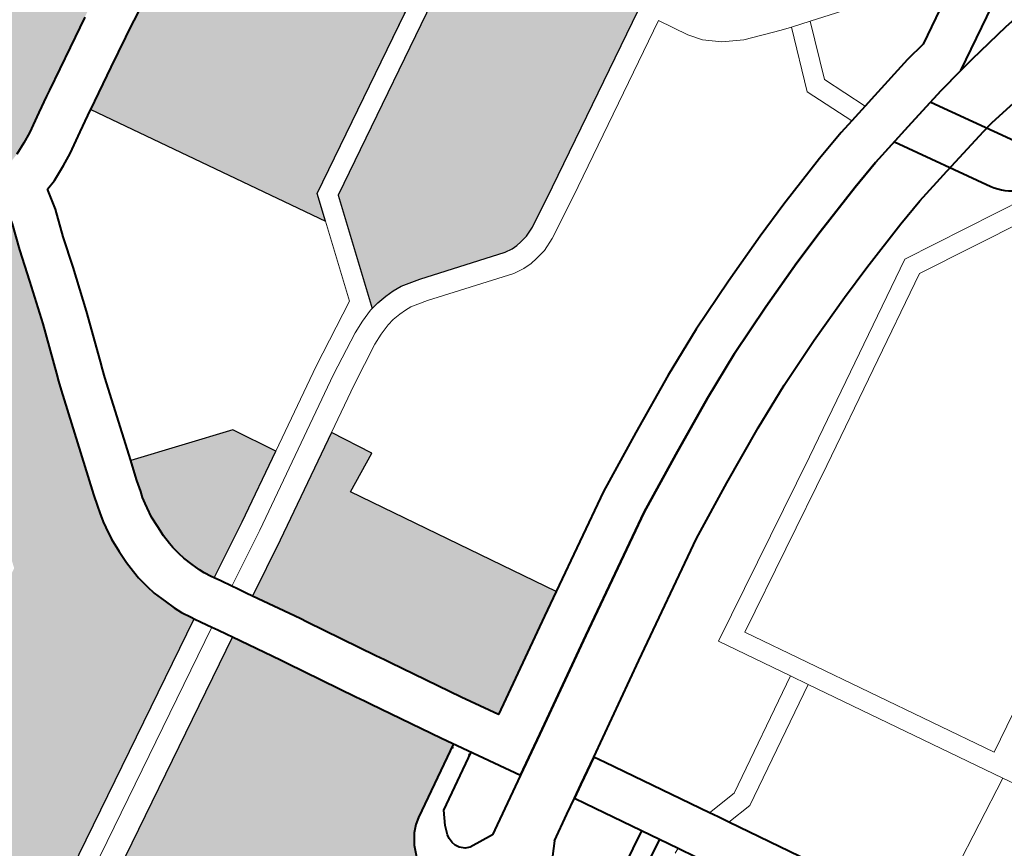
# Model space of a CAD drawing. Header units: metres. Extents: x 148316 to 148653, y 486436 to 486744.
# Tile 37 of 87: x 148546.58 to 148549.6, y 486712.96 to 486715.5. Entities that reach past the tile are written whole.
import ezdxf

# ---------------------------------------------------------------- set-up
doc = ezdxf.new("R2010")
doc.units = ezdxf.units.M
doc.header["$MEASUREMENT"] = 0
for name, color, linetype, lineweight in [('WVB-pen-brm-dik 018', 6, 'Continuous', 13), ('WVB-pen-dik 035', 1, 'Continuous', 40), ('WVB-raster-20%', 254, 'Continuous', 30), ('WVB-raster-60%', 253, 'Continuous', 30), ('WVB-tekst-dik 035', 1, 'Continuous', 40)]:
    doc.layers.add(name, color=color, linetype=linetype, lineweight=lineweight)
doc.styles.add('1 200   cursief   0.18', font='ITALICS.shx', dxfattribs={"height": 0.36})

# ---------------------------------------------------------------- blocks, each defined once
blk = doc.blocks.new('INZET')
at = {"layer": 'WVB-raster-20%', "extrusion": (0, 0, -1)}
for points in [[(0.1109722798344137, -0.08162154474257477), (0.1107495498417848, -0.08158125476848), (0.110617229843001, -0.08154315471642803), (0.1104286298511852, -0.0814618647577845), (0.1102694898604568, -0.08138479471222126), (0.109970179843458, -0.08121714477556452), (0.1097296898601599, -0.08108033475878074), (0.1096380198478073, -0.08102922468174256), (0.1090017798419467, -0.08067979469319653), (0.1085487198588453, -0.08043302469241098), (0.1083894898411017, -0.08034628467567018), (0.1082891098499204, -0.08029322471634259), (0.1077488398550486, -0.08000763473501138), (0.1070812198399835, -0.07963304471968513), (0.106990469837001, -0.07958418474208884), (0.1066346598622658, -0.07939263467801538), (0.1065672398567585, -0.07935044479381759), (0.1064652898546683, -0.07927747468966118), (0.1063325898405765, -0.07917352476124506), (0.1062082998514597, -0.07906688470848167), (0.1061157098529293, -0.07896788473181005), (0.1060393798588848, -0.07888160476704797), (0.1060058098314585, -0.07884366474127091), (0.1058736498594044, -0.07868031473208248), (0.1057892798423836, -0.07856577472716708), (0.1057511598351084, -0.0785041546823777), (0.1057178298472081, -0.07844380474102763), (0.1056741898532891, -0.07835446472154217), (0.1055830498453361, -0.07815033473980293), (0.1055468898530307, -0.07805681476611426), (0.105451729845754, -0.07778212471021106), (0.1053349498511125, -0.07745137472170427), (0.1052754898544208, -0.07728684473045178), (0.1052197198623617, -0.0771344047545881), (0.1051377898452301, -0.07689156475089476), (0.1051106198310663, -0.0768043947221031), (0.1050364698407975, -0.07656651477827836), (0.1050003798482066, -0.07645069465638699), (0.1049552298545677, -0.07630968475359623), (0.1048850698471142, -0.0760943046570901), (0.107351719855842, -0.07524944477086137), (0.1075836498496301, -0.07514891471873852), (0.1077594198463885, -0.07502105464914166), (0.1079247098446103, -0.0748707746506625), (0.1080096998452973, -0.07477838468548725), (0.1110419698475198, -0.07705436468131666), (0.1122954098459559, -0.08068776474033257), (0.1124693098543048, -0.08119966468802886), (0.112468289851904, -0.08120000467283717), (0.11204424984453, -0.08134449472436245), (0.1114850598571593, -0.08153605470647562), (0.1113449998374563, -0.08157058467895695), (0.1112312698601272, -0.08158936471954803)], [(0.1073563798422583, -0.08512457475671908), (0.1072128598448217, -0.08470248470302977), (0.1038010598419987, -0.08283714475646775), (0.103262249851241, -0.08123888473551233), (0.103193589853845, -0.08103289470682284), (0.1022569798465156, -0.07831163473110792), (0.1027163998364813, -0.07732580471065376), (0.1025800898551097, -0.07688272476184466), (0.1042227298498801, -0.07632105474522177), (0.1042891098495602, -0.07652480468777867), (0.1043328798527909, -0.0766615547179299), (0.1043681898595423, -0.0767748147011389), (0.104442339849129, -0.07701271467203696), (0.1044719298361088, -0.07710762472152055), (0.1045592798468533, -0.07736658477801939), (0.1046176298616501, -0.07752606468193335), (0.1046757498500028, -0.07768687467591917), (0.1047916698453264, -0.07801518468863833), (0.1048892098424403, -0.07829689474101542), (0.1049365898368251, -0.07841943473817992), (0.1050399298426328, -0.0786508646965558), (0.1050965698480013, -0.07876682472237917), (0.105146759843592, -0.07885771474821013), (0.1052088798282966, -0.07895811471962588), (0.1053194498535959, -0.07910825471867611), (0.1054713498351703, -0.07929598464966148), (0.1055151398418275, -0.0793454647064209), (0.1055937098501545, -0.07943426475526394), (0.10554234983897, -0.07947904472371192), (0.1051211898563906, -0.08025761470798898), (0.1050707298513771, -0.08072187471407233), (0.1060633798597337, -0.08126361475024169), (0.106655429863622, -0.08019881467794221), (0.1066586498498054, -0.08020054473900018), (0.1067440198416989, -0.0802465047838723), (0.1074139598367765, -0.08062239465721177), (0.1079619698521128, -0.080912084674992), (0.1080584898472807, -0.08096310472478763), (0.1082138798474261, -0.08104774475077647), (0.1086658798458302, -0.08129393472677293), (0.1092942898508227, -0.08163906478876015)], [(0.1052679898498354, -0.08713251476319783), (0.1051840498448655, -0.08713251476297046), (0.1051012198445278, -0.08712215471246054), (0.1049776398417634, -0.08710156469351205), (0.1048216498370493, -0.08703916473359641), (0.1042114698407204, -0.08671613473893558), (0.1015751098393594, -0.0852718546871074), (0.1027646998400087, -0.08310153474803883), (0.1030187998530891, -0.0826060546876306), (0.1030887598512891, -0.08229818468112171), (0.1030887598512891, -0.0820477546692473), (0.1030887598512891, -0.08184250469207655), (0.1030615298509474, -0.08162458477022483), (0.1029961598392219, -0.08138927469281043), (0.1035572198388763, -0.08304574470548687), (0.1069664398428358, -0.08490966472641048), (0.1075526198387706, -0.08663356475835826), (0.1074312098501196, -0.08661149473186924), (0.1072697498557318, -0.08659803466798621), (0.1071322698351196, -0.08659803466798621), (0.1069885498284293, -0.08661241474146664), (0.1066910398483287, -0.08669001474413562), (0.1053866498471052, -0.08711273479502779)], [(0.119797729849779, -0.09288983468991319), (0.1171769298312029, -0.09145443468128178), (0.1125369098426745, -0.0889289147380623), (0.1125626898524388, -0.08888265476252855), (0.1126367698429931, -0.08873896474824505), (0.1126886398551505, -0.08861602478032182), (0.1127451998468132, -0.08845146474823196), (0.1128088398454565, -0.08825087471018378), (0.1128357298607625, -0.08810852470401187), (0.1128681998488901, -0.08792311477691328), (0.1128732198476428, -0.08779893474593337), (0.1128821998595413, -0.08762262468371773), (0.1128752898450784, -0.08742365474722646), (0.1128614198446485, -0.0871986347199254), (0.1128267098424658, -0.0870011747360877), (0.1128103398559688, -0.08691047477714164), (0.1127761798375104, -0.08676643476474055), (0.1127422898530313, -0.0866590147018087), (0.112689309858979, -0.08647816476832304), (0.1125958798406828, -0.08620266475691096), (0.112165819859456, -0.08488772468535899), (0.1121159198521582, -0.08475108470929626), (0.1120748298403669, -0.08463839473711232), (0.1118039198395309, -0.08389554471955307), (0.1115885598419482, -0.08324329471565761), (0.1114355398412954, -0.08276434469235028), (0.1112961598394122, -0.08237358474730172), (0.1112758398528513, -0.08228921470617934), (0.1113315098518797, -0.08228228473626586), (0.1114859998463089, -0.08225678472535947), (0.1116826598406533, -0.08220829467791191), (0.1122705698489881, -0.08200689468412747), (0.1126911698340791, -0.0818635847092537), (0.1126944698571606, -0.08186249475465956), (0.1143368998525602, -0.08669737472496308), (0.1185268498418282, -0.08898986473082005), (0.1211014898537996, -0.09039855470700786), (0.12064043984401, -0.09124050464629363), (0.1205835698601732, -0.09137101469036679), (0.1205561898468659, -0.09147134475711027), (0.1205364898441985, -0.09152307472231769), (0.1205086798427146, -0.09158565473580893), (0.1199155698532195, -0.09267813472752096)]]:
    blk.add_hatch(color=256, dxfattribs=at).paths.add_polyline_path(points)
at = {"layer": 'WVB-raster-60%'}
blk.add_hatch(color=256, dxfattribs=at).paths.add_polyline_path([(-0.1119203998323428, -0.08859722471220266), (-0.1119457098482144, -0.08855181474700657), (-0.1120022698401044, -0.08844210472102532), (-0.1120343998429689, -0.08836592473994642), (-0.1120804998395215, -0.08823182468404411), (-0.1121288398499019, -0.08807943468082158), (-0.1121470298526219, -0.08798316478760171), (-0.112170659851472, -0.0878482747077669), (-0.1121739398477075, -0.08776699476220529), (-0.1121815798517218, -0.08761696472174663), (-0.1121760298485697, -0.08745735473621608), (-0.1121651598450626, -0.08728101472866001), (-0.1121375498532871, -0.08712393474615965), (-0.1121248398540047, -0.0870534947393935), (-0.1121009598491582, -0.08695275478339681), (-0.1120725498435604, -0.08686275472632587), (-0.1120216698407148, -0.08668906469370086), (-0.1119317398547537, -0.08642386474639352), (-0.1119188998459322, -0.08638459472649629), (-0.1103731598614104, -0.08691172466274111), (-0.110024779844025, -0.08755665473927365), (-0.1110741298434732, -0.08814207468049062)])
at = {"layer": 'WVB-raster-60%', "extrusion": (0, 0, -1)}
blk.add_hatch(color=256, dxfattribs=at).paths.add_polyline_path([(0.1095875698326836, -0.0928352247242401), (0.1081341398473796, -0.09201429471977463), (0.1077681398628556, -0.09180915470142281), (0.1094562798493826, -0.08873338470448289), (0.1088396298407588, -0.08843902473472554), (0.1091648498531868, -0.08782121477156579), (0.1107618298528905, -0.0887121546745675), (0.1116041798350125, -0.08916518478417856), (0.1112129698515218, -0.08987002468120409), (0.1111536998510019, -0.08997679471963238), (0.1105962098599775, -0.09100717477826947), (0.1105245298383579, -0.09113829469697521), (0.1104765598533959, -0.09122604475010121), (0.1098984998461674, -0.09228333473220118)])
at = {"layer": 'WVB-raster-60%', "ltscale": 0.5, "extrusion": (0, 0, -1)}
blk.add_hatch(color=256, dxfattribs=at).paths.add_polyline_path([(0.1224863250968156, -0.1004043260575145), (0.1215901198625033, -0.09986387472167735), (0.1193781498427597, -0.0985251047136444), (0.1166927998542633, -0.09692809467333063), (0.1149351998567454, -0.09590638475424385), (0.1136364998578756, -0.09515481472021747), (0.1119930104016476, -0.09419821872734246), (0.1118884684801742, -0.09390628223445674), (0.1118047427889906, -0.09371785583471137), (0.1116933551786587, -0.09356422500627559), (0.1115971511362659, -0.09347735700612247), (0.1115007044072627, -0.09341240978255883), (0.1104110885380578, -0.09280067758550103), (0.1104106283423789, -0.09280041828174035), (0.1105105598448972, -0.09262305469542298), (0.1110907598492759, -0.09156182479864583), (0.1111387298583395, -0.09147407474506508), (0.1112111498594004, -0.09134161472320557), (0.1117675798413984, -0.09031321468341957), (0.1118250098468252, -0.09020972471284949), (0.1122206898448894, -0.08949684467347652), (0.1167600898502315, -0.09196759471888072), (0.1207216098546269, -0.0941367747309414), (0.1215425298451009, -0.09459461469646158), (0.1218400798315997, -0.09470483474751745), (0.1223613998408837, -0.09467867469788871), (0.1245315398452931, -0.09456976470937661), (0.124548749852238, -0.09479150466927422), (0.1245775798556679, -0.09516080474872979), (0.1245983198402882, -0.09553454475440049), (0.1246585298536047, -0.09661994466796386), (0.124674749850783, -0.09706838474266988), (0.1246644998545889, -0.09739396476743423), (0.1246202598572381, -0.0978768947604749), (0.1245733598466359, -0.09813475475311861), (0.1245088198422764, -0.09836958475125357), (0.1243936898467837, -0.09874721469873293), (0.1240817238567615, -0.09922206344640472), (0.1238147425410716, -0.09953825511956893), (0.1233731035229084, -0.09994106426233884), (0.1228513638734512, -0.1002741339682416)])
at = {"layer": 'WVB-pen-brm-dik 018'}
for p, q in [((-0.1093861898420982, -0.08169025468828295), (-0.1096260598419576, -0.08182672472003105)), ((-0.109299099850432, -0.08164170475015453), (-0.1093861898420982, -0.08169025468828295)), ((-0.1092942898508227, -0.08163906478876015), (-0.109299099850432, -0.08164170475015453)), ((-0.1073563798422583, -0.08512457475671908), (-0.1092942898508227, -0.08163906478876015)), ((-0.1096260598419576, -0.08182672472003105), (-0.1099456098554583, -0.08200571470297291)), ((-0.1099456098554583, -0.08200571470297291), (-0.1101373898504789, -0.08209858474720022)), ((-0.1101373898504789, -0.08209858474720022), (-0.1103809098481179, -0.0822035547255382)), ((-0.1105466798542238, -0.08225128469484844), (-0.1106243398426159, -0.08257368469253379)), ((-0.1103809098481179, -0.0822035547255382), (-0.1105466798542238, -0.08225128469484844)), ((-0.1106243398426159, -0.08257368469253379), (-0.1107722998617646, -0.08298850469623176)), ((-0.1038010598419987, -0.08283714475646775), (-0.1072128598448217, -0.08470248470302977)), ((-0.1107722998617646, -0.08298850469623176), (-0.1109217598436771, -0.0834563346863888)), ((-0.1069664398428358, -0.08490966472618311), (-0.1035572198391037, -0.08304574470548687)), ((-0.1109217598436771, -0.0834563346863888), (-0.111142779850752, -0.08412574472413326)), ((-0.111142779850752, -0.08412574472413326), (-0.1114171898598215, -0.08487821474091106)), ((-0.1072128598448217, -0.08470248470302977), (-0.1073563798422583, -0.08512457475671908)), ((-0.1114171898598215, -0.08487821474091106), (-0.1114583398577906, -0.08499104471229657)), ((-0.1114583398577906, -0.08499104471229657), (-0.1115041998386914, -0.08511664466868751)), ((-0.1075526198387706, -0.08663356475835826), (-0.1069664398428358, -0.08490966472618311)), ((-0.1115041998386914, -0.08511664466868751), (-0.1119188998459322, -0.08638459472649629)), ((-0.1077683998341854, -0.08633629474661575), (-0.1073563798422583, -0.08512457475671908)), ((-0.1073563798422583, -0.08512457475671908), (-0.1077683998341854, -0.08633629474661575)), ((-0.101575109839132, -0.08527185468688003), (-0.1042114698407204, -0.08671613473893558)), ((-0.1014068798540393, -0.08557877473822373), (-0.1040455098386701, -0.08702429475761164)), ((-0.1040455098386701, -0.08702429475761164), (-0.1014068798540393, -0.08557877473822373)), ((-0.1011672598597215, -0.08601595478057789), (-0.1014068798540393, -0.08557877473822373)), ((-0.1014068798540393, -0.08557877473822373), (-0.1011672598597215, -0.08601595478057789)), ((-0.1010278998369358, -0.0862110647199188), (-0.1011672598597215, -0.08601595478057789)), ((-0.1011672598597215, -0.08601595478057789), (-0.1010278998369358, -0.0862110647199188)), ((-0.1008059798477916, -0.08640523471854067), (-0.1010278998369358, -0.0862110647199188)), ((-0.1010278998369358, -0.0862110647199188), (-0.1008059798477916, -0.08640523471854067)), ((-0.1119188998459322, -0.08638459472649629), (-0.1103731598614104, -0.08691172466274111)), ((-0.1087631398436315, -0.08685279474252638), (-0.1077683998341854, -0.08633629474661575)), ((-0.1077683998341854, -0.08633629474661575), (-0.1087631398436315, -0.08685279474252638)), ((-0.1005122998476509, -0.08657877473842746), (-0.1008059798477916, -0.08640523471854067)), ((-0.1008059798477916, -0.08640523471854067), (-0.1005122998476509, -0.08657877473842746)), ((-0.1077842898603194, -0.08670582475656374), (-0.1075853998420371, -0.0866395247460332)), ((-0.1075853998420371, -0.0866395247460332), (-0.1077842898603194, -0.08670582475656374)), ((-0.1075853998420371, -0.0866395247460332), (-0.1075526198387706, -0.08663356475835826)), ((-0.1075526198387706, -0.08663356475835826), (-0.1075853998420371, -0.0866395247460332)), ((-0.1074312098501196, -0.08661149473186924), (-0.1075526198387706, -0.08663356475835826)), ((-0.1072697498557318, -0.08659803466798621), (-0.1074312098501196, -0.08661149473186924)), ((-0.107132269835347, -0.08659803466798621), (-0.1072697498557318, -0.08659803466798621)), ((-0.1069885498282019, -0.08661241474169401), (-0.107132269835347, -0.08659803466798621)), ((-0.1066910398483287, -0.08669001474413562), (-0.1069885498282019, -0.08661241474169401)), ((-0.1053866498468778, -0.08711273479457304), (-0.1066910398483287, -0.08669001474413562)), ((-0.09995953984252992, -0.08679234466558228), (-0.1005122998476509, -0.08657877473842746)), ((-0.1005122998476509, -0.08657877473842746), (-0.09995953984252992, -0.08679234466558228)), ((-0.110024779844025, -0.08755665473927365), (-0.1087631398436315, -0.08685279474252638)), ((-0.1087631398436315, -0.08685279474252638), (-0.110024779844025, -0.08755665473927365)), ((-0.108620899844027, -0.0871169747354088), (-0.107979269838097, -0.0867838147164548)), ((-0.107979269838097, -0.0867838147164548), (-0.108620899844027, -0.0871169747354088)), ((-0.107979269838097, -0.0867838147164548), (-0.1077842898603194, -0.08670582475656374)), ((-0.1077842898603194, -0.08670582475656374), (-0.107979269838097, -0.0867838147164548)), ((-0.1042114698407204, -0.08671613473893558), (-0.1048216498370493, -0.08703916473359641)), ((-0.09980221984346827, -0.08684276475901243), (-0.1001823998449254, -0.08779333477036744)), ((-0.1001823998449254, -0.08779333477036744), (-0.09980221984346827, -0.08684276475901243)), ((-0.09980221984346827, -0.08684276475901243), (-0.09995953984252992, -0.08679234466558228)), ((-0.09995953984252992, -0.08679234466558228), (-0.09980221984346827, -0.08684276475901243)), ((-0.09951582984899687, -0.08693455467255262), (-0.09980221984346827, -0.08684276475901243)), ((-0.09980221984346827, -0.08684276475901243), (-0.09951582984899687, -0.08693455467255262)), ((-0.1103731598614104, -0.08691172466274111), (-0.110024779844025, -0.08755665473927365)), ((-0.1074983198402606, -0.0869794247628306), (-0.1076638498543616, -0.08703460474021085)), ((-0.1076638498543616, -0.08703460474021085), (-0.1074983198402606, -0.0869794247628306)), ((-0.1073852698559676, -0.08695887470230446), (-0.1074983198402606, -0.0869794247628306)), ((-0.1074983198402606, -0.0869794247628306), (-0.1073852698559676, -0.08695887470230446)), ((-0.1072551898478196, -0.08694803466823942), (-0.1073852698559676, -0.08695887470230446)), ((-0.1073852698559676, -0.08695887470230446), (-0.1072551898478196, -0.08694803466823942)), ((-0.1071497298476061, -0.08694803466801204), (-0.1072551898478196, -0.08694803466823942)), ((-0.1072551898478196, -0.08694803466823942), (-0.1071497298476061, -0.08694803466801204)), ((-0.107050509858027, -0.08695795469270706), (-0.1071497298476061, -0.08694803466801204)), ((-0.1071497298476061, -0.08694803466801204), (-0.107050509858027, -0.08695795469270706)), ((-0.1067892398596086, -0.08702611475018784), (-0.107050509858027, -0.08695795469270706)), ((-0.107050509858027, -0.08695795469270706), (-0.1067892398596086, -0.08702611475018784)), ((-0.09951582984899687, -0.08693455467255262), (-0.09985951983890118, -0.08779391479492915)), ((-0.09985951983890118, -0.08779391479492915), (-0.09951582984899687, -0.08693455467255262)), ((-0.09805143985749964, -0.08740391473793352), (-0.09951582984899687, -0.08693455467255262)), ((-0.09951582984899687, -0.08693455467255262), (-0.09805143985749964, -0.08740391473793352)), ((-0.1109299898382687, -0.08840519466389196), (-0.108620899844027, -0.0871169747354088)), ((-0.108620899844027, -0.0871169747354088), (-0.1109299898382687, -0.08840519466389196)), ((-0.1078332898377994, -0.08710237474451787), (-0.1084549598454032, -0.08742517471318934)), ((-0.1084549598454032, -0.08742517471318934), (-0.1078332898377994, -0.08710237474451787)), ((-0.1076638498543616, -0.08703460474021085), (-0.1078332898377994, -0.08710237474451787)), ((-0.1078332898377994, -0.08710237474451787), (-0.1076638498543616, -0.08703460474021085)), ((-0.1054698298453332, -0.08745369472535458), (-0.1067892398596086, -0.08702611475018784)), ((-0.1067892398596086, -0.08702611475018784), (-0.1054698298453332, -0.08745369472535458)), ((-0.1052679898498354, -0.08713251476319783), (-0.1053866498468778, -0.08711273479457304)), ((-0.1051840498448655, -0.08713251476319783), (-0.1052679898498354, -0.08713251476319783)), ((-0.1051012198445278, -0.08712215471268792), (-0.1051840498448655, -0.08713251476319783)), ((-0.1049776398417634, -0.08710156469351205), (-0.1051012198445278, -0.08712215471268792)), ((-0.1048216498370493, -0.08703916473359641), (-0.1049776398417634, -0.08710156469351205)), ((-0.1040455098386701, -0.08702429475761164), (-0.104674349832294, -0.08735720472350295)), ((-0.104674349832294, -0.08735720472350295), (-0.1040455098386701, -0.08702429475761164)), ((-0.1084549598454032, -0.08742517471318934), (-0.1091648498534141, -0.08782121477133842)), ((-0.1091648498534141, -0.08782121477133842), (-0.1084549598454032, -0.08742517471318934)), ((-0.1052969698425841, -0.08748251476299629), (-0.1054698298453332, -0.08745369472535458)), ((-0.1054698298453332, -0.08745369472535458), (-0.1052969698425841, -0.08748251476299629)), ((-0.1048827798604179, -0.08744058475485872), (-0.1050507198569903, -0.08746857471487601)), ((-0.1050507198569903, -0.08746857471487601), (-0.1048827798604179, -0.08744058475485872)), ((-0.104674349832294, -0.08735720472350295), (-0.1048827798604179, -0.08744058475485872)), ((-0.1048827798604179, -0.08744058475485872), (-0.104674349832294, -0.08735720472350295)), ((-0.09831066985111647, -0.08822508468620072), (-0.09686256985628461, -0.08742599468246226)), ((-0.110024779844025, -0.08755665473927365), (-0.1110741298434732, -0.08814207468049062)), ((-0.1051622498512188, -0.08748251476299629), (-0.1052969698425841, -0.08748251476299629)), ((-0.1052969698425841, -0.08748251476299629), (-0.1051622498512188, -0.08748251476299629)), ((-0.1050507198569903, -0.08746857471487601), (-0.1051622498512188, -0.08748251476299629)), ((-0.1051622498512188, -0.08748251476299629), (-0.1050507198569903, -0.08746857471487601)), ((-0.1107618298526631, -0.0887121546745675), (-0.1091648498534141, -0.08782121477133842)), ((-0.1091648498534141, -0.08782121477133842), (-0.1088396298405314, -0.08843902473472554)), ((-0.1001823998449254, -0.08779333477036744), (-0.09988246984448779, -0.08855114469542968)), ((-0.09988246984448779, -0.08855114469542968), (-0.1001823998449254, -0.08779333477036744)), ((-0.09985951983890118, -0.08779391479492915), (-0.09958523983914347, -0.08848695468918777)), ((-0.09958523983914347, -0.08848695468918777), (-0.09985951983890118, -0.08779391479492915)), ((-0.1110741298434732, -0.08814207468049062), (-0.1119203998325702, -0.08859722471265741)), ((-0.09662102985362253, -0.08809221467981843), (-0.09807482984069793, -0.08889444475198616)), ((-0.09937734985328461, -0.08844206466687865), (-0.09864141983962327, -0.08828297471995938)), ((-0.09864141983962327, -0.08828297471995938), (-0.09831066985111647, -0.08822508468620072)), ((-0.11177435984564, -0.08885931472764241), (-0.1109299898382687, -0.08840519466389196)), ((-0.1109299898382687, -0.08840519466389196), (-0.11177435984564, -0.08885931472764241)), ((-0.1088396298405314, -0.08843902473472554), (-0.1094562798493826, -0.08873338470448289)), ((-0.09988246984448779, -0.08855114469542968), (-0.09958523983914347, -0.08848695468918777)), ((-0.09958523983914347, -0.08848695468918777), (-0.09937734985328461, -0.08844206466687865)), ((-0.1119203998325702, -0.08859722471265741), (-0.1118677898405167, -0.08869163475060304)), ((-0.1006235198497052, -0.08873713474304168), (-0.1001237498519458, -0.08860324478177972)), ((-0.1001237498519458, -0.08860324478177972), (-0.09988246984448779, -0.08855114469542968)), ((-0.1118677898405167, -0.08869163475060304), (-0.11177435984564, -0.08885931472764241)), ((-0.1116041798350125, -0.08916518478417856), (-0.1107618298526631, -0.0887121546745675)), ((-0.1094562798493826, -0.08873338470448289), (-0.1077681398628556, -0.09180915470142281)), ((-0.1014768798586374, -0.0889906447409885), (-0.1006235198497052, -0.08873713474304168)), ((-0.09783956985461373, -0.08885326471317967), (-0.09712277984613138, -0.08874489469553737)), ((-0.1125369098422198, -0.08892891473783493), (-0.1171769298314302, -0.09145443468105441)), ((-0.1124792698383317, -0.08903235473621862), (-0.1125369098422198, -0.08892891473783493)), ((-0.11177435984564, -0.08885931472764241), (-0.1117290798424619, -0.0889405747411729)), ((-0.1117290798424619, -0.0889405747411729), (-0.1116558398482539, -0.08907211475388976)), ((-0.09807482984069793, -0.08889444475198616), (-0.09783956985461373, -0.08885326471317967)), ((-0.1123908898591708, -0.08919099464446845), (-0.1124792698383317, -0.08903235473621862)), ((-0.1116558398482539, -0.08907211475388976), (-0.1116041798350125, -0.08916518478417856)), ((-0.1020591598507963, -0.08917906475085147), (-0.1014768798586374, -0.0889906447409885)), ((-0.1169277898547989, -0.09166039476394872), (-0.1123908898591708, -0.08919099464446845)), ((-0.1123908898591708, -0.08919099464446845), (-0.1169277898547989, -0.09166039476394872)), ((-0.1123406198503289, -0.08928121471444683), (-0.1123908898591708, -0.08919099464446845)), ((-0.1028529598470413, -0.0894577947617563), (-0.1020591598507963, -0.08917906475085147)), ((-0.1122676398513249, -0.089412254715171), (-0.1123406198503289, -0.08928121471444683)), ((-0.1122206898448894, -0.08949684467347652), (-0.1122676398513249, -0.089412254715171)), ((-0.1167600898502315, -0.09196759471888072), (-0.1122206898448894, -0.08949684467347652)), ((-0.1036841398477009, -0.08977120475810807), (-0.1028529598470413, -0.0894577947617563)), ((-0.1044437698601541, -0.09009928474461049), (-0.1036841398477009, -0.08977120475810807)), ((-0.09833432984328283, -0.08985354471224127), (-0.09903945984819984, -0.09000597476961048)), ((-0.098145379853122, -0.08982047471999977), (-0.09833432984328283, -0.08985354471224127)), ((-0.09903945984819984, -0.09000597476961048), (-0.09914302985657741, -0.09002834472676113)), ((-0.1053576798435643, -0.09052697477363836), (-0.1044437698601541, -0.09009928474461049)), ((-0.0997476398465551, -0.09015890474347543), (-0.1001885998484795, -0.09027704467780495)), ((-0.09914302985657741, -0.09002834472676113), (-0.0997476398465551, -0.09015890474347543)), ((-0.1001885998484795, -0.09027704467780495), (-0.1010026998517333, -0.09051889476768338)), ((-0.1062860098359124, -0.09097843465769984), (-0.1053576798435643, -0.09052697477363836)), ((-0.1010026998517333, -0.09051889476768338), (-0.1015477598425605, -0.09069526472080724)), ((-0.1034069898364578, -0.0923772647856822), (-0.1004539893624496, -0.09075143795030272)), ((-0.1015477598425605, -0.09069526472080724), (-0.1023055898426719, -0.09096136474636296)), ((-0.1077681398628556, -0.09180915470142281), (-0.1062860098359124, -0.09097843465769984)), ((-0.1003975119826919, -0.09106281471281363), (-0.1032633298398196, -0.0926406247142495)), ((-0.1023055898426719, -0.09096136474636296), (-0.1030843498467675, -0.09125500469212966)), ((-0.1030843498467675, -0.09125500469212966), (-0.1037873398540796, -0.09155862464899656)), ((-0.1037873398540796, -0.09155862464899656), (-0.1046686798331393, -0.09197106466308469)), ((-0.1046686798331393, -0.09197106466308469), (-0.1055443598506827, -0.09239692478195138)), ((-0.1055443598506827, -0.09239692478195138), (-0.1073495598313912, -0.09340871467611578)), ((-0.1034069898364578, -0.0923772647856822), (-0.1061815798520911, -0.09387673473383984)), ((-0.1061815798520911, -0.09387673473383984), (-0.1034069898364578, -0.0923772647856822)), ((-0.1057729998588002, -0.09399693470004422), (-0.1032633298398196, -0.0926406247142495)), ((-0.1032633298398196, -0.0926406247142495), (-0.1057729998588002, -0.09399693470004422)), ((-0.1073495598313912, -0.09340871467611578), (-0.1087739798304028, -0.09421327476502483)), ((-0.09604439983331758, -0.0935001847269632), (-0.1037260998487, -0.09771633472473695)), ((-0.1037260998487, -0.09771633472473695), (-0.09604439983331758, -0.0935001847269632)), ((-0.1061815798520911, -0.09387673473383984), (-0.1055903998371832, -0.09495096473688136)), ((-0.1055903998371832, -0.09495096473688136), (-0.1061815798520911, -0.09387673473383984)), ((-0.1037260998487, -0.09771633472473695), (-0.1057729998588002, -0.09399693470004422)), ((-0.1057729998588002, -0.09399693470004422), (-0.1037260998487, -0.09771633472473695)), ((-0.1087739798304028, -0.09421327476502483), (-0.1086799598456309, -0.09438525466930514)), ((-0.1086799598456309, -0.09438525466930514), (-0.107824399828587, -0.09593842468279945)), ((-0.109615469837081, -0.09468857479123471), (-0.1100126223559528, -0.09491413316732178)), ((-0.1093835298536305, -0.0945575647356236), (-0.109615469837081, -0.09468857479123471)), ((-0.1092936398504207, -0.09472201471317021), (-0.1093835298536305, -0.0945575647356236)), ((-0.1085308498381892, -0.09610677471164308), (-0.1092936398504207, -0.09472201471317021)), ((-0.1055903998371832, -0.09495096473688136), (-0.1073406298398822, -0.09591177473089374)), ((-0.1073406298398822, -0.09591177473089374), (-0.1055903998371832, -0.09495096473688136)), ((-0.1055903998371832, -0.09495096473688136), (-0.1054457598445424, -0.09521378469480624)), ((-0.1054457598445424, -0.09521378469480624), (-0.1055903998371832, -0.09495096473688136)), ((-0.1072560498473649, -0.09620757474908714), (-0.1054457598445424, -0.09521378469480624)), ((-0.1054457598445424, -0.09521378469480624), (-0.1072560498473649, -0.09620757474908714)), ((-0.1054457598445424, -0.09521378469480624), (-0.1038481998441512, -0.09811668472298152)), ((-0.1038481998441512, -0.09811668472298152), (-0.1054457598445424, -0.09521378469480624)), ((-0.1073406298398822, -0.09591177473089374), (-0.107824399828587, -0.09593842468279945)), ((-0.107824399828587, -0.09593842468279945), (-0.1073406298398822, -0.09591177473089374)), ((-0.107824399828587, -0.09593842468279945), (-0.1077523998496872, -0.09606913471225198)), ((-0.1085308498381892, -0.09610677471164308), (-0.1086115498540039, -0.09613782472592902)), ((-0.1086115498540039, -0.09613782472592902), (-0.1085308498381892, -0.09610677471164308)), ((-0.1083847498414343, -0.09637199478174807), (-0.1085308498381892, -0.09610677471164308)), ((-0.1077523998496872, -0.09606913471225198), (-0.1076647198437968, -0.09623008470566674)), ((-0.1076647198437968, -0.09623008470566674), (-0.1072560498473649, -0.09620757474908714)), ((-0.1072560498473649, -0.09620757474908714), (-0.1076647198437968, -0.09623008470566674)), ((-0.1076647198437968, -0.09623008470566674), (-0.1070864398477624, -0.09729157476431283)), ((-0.1074646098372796, -0.09998119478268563), (-0.1038481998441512, -0.09811668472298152)), ((-0.1038481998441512, -0.09811668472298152), (-0.1074646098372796, -0.09998119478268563)), ((-0.1038481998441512, -0.09811668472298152), (-0.1035742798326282, -0.0986144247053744)), ((-0.1035742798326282, -0.0986144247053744), (-0.1038481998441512, -0.09811668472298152))]:
    blk.add_line(p, q, dxfattribs=at)
at = {"layer": 'WVB-pen-brm-dik 018', "ltscale": 0.5}
for p, q in [((-0.1004539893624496, -0.09075143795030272), (-0.0951656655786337, -0.0915560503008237)), ((-0.1003975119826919, -0.09106281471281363), (-0.09531706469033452, -0.09183579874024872))]:
    blk.add_line(p, q, dxfattribs=at)
at = {"layer": 'WVB-pen-dik 035', "ltscale": 0.5}
for p, q in [((-0.09873118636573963, -0.08901855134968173), (-0.098026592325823, -0.0902524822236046)), ((-0.09953815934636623, -0.08919292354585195), (-0.09872999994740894, -0.0906082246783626)), ((-0.098145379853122, -0.08982047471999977), (-0.09625187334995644, -0.0895965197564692)), ((-0.1100126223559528, -0.09491413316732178), (-0.1102534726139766, -0.09517400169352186)), ((-0.109361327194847, -0.09585113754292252), (-0.1088304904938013, -0.09556281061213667)), ((-0.1094438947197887, -0.09622881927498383), (-0.1086806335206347, -0.09583485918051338))]:
    blk.add_line(p, q, dxfattribs=at)
at = {"layer": 'WVB-pen-dik 035'}
for p, q in [((-0.1104607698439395, -0.09283039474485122), (-0.1104487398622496, -0.09284938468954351)), ((-0.1103139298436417, -0.09306220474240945), (-0.1103002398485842, -0.09308382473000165))]:
    blk.add_line(p, q, dxfattribs=at)
at = {"layer": 'WVB-pen-dik 035', "flags": 128}
for points in [[(-0.1085487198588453, -0.08043302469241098), (-0.1090017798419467, -0.08067979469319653), (-0.1096380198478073, -0.08102922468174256), (-0.1097296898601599, -0.08108033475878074), (-0.109970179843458, -0.08121714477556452), (-0.1102694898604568, -0.08138479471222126), (-0.1104286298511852, -0.0814618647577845), (-0.110617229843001, -0.08154315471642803)], [(-0.1092942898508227, -0.08163906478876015), (-0.1086658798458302, -0.08129393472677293), (-0.1082138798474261, -0.08104774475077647), (-0.1080584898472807, -0.08096310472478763), (-0.1079619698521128, -0.080912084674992), (-0.1074139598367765, -0.08062239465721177), (-0.1067440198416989, -0.0802465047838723), (-0.1066586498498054, -0.08020054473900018), (-0.106655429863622, -0.08019881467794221)], [(-0.1105466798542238, -0.08225128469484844), (-0.1103809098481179, -0.0822035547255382), (-0.1101373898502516, -0.0820985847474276), (-0.1099456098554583, -0.08200571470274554), (-0.1096260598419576, -0.08182672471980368), (-0.1093861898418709, -0.08169025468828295), (-0.109299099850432, -0.08164170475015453), (-0.1092942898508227, -0.08163906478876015)], [(-0.1112758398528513, -0.08228921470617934), (-0.1112961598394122, -0.08237358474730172), (-0.1114355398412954, -0.08276434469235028), (-0.1115885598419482, -0.08324329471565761)], [(-0.1109217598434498, -0.0834563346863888), (-0.1107722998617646, -0.08298850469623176), (-0.1106243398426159, -0.08257368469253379), (-0.1105466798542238, -0.08225128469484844)], [(-0.1115885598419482, -0.08324329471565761), (-0.1118039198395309, -0.08389554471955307), (-0.1120748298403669, -0.08463839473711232), (-0.1121159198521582, -0.08475108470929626), (-0.112165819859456, -0.08488772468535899), (-0.1125958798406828, -0.08620266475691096), (-0.112689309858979, -0.08647816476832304), (-0.1127422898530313, -0.0866590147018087), (-0.1127761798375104, -0.08676643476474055), (-0.1128103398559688, -0.08691047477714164), (-0.1128267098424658, -0.0870011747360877), (-0.1128614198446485, -0.0871986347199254), (-0.1128752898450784, -0.08742365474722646), (-0.1128821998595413, -0.08762262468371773), (-0.1128732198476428, -0.08779893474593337), (-0.1128681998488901, -0.08792311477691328), (-0.1128357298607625, -0.08810852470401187), (-0.1128088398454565, -0.08825087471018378), (-0.1127451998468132, -0.08845146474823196), (-0.1126886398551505, -0.08861602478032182), (-0.1126367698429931, -0.08873896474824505), (-0.1125626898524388, -0.08888265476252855), (-0.1125369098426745, -0.0889289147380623)], [(-0.1119188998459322, -0.08638459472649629), (-0.111504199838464, -0.08511664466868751), (-0.1114583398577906, -0.08499104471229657), (-0.1114171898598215, -0.08487821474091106), (-0.111142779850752, -0.08412574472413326), (-0.1109217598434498, -0.0834563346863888)], [(-0.1119203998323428, -0.08859722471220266), (-0.1119457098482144, -0.08855181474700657), (-0.1120022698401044, -0.08844210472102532), (-0.1120343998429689, -0.08836592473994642), (-0.1120804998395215, -0.08823182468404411), (-0.1121288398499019, -0.08807943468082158), (-0.1121470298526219, -0.08798316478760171), (-0.112170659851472, -0.0878482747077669), (-0.1121739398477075, -0.08776699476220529), (-0.1121815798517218, -0.08761696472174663), (-0.1121760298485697, -0.08745735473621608), (-0.1121651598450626, -0.08728101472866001), (-0.1121375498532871, -0.08712393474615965), (-0.1121248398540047, -0.0870534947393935), (-0.1121009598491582, -0.08695275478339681), (-0.1120725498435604, -0.08686275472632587), (-0.1120216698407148, -0.08668906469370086), (-0.1119317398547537, -0.08642386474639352), (-0.1119188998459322, -0.08638459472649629)], [(-0.09686256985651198, -0.08742599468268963), (-0.09831066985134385, -0.08822508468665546)], [(-0.09807482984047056, -0.08889444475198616), (-0.0966210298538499, -0.08809221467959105), (-0.0956918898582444, -0.08791084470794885)], [(-0.09831066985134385, -0.08822508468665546), (-0.09864141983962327, -0.08828297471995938), (-0.09937734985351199, -0.08844206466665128), (-0.09958523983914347, -0.08848695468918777)], [(-0.09958523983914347, -0.08848695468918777), (-0.09988246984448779, -0.08855114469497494)], [(-0.1117743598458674, -0.08885931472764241), (-0.1118677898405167, -0.08869163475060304), (-0.1119203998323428, -0.08859722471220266)], [(-0.09988246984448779, -0.08855114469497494), (-0.1001237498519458, -0.08860324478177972), (-0.1006235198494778, -0.08873713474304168), (-0.1014768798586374, -0.08899064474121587), (-0.1020591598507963, -0.08917906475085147), (-0.1028529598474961, -0.08945779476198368), (-0.1036841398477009, -0.0897712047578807), (-0.1044437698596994, -0.09009928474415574), (-0.1053576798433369, -0.09052697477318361), (-0.1062860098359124, -0.09097843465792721), (-0.1077681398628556, -0.09180915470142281)], [(-0.09584588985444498, -0.08861580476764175), (-0.09636546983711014, -0.0886616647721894), (-0.097122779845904, -0.08874489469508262), (-0.09783956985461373, -0.08885326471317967), (-0.09807482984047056, -0.08889444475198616)], [(-0.1125369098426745, -0.0889289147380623), (-0.1124792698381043, -0.089032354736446), (-0.1123908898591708, -0.08919099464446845)], [(-0.1116041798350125, -0.08916518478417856), (-0.1116558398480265, -0.08907211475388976), (-0.1117290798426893, -0.08894057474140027), (-0.1117743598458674, -0.08885931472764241)], [(-0.1092439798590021, -0.09344510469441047), (-0.1077908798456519, -0.09262435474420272), (-0.1059615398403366, -0.09159902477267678), (-0.1050562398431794, -0.09115876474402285), (-0.1041565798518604, -0.09073774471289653), (-0.1034217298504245, -0.09042036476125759), (-0.1026134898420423, -0.09011560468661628), (-0.1018354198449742, -0.08984240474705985), (-0.1012694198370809, -0.08965925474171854), (-0.1004332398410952, -0.08941084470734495), (-0.09995919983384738, -0.08928384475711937), (-0.09922951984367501, -0.08912627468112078), (-0.09850706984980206, -0.08897010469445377), (-0.09807482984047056, -0.08889444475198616)], [(-0.09807482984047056, -0.08889444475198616), (-0.09850706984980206, -0.08897010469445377), (-0.09922951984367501, -0.08912627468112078), (-0.09995919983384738, -0.08928384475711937), (-0.1004332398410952, -0.08941084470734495), (-0.1012694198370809, -0.08965925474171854), (-0.1018354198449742, -0.08984240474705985), (-0.1026134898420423, -0.09011560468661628), (-0.1034217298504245, -0.09042036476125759), (-0.1041565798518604, -0.09073774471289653), (-0.1050562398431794, -0.09115876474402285), (-0.1059615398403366, -0.09159902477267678), (-0.1077908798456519, -0.09262435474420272), (-0.1092439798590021, -0.09344510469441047)], [(-0.1123908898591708, -0.08919099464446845), (-0.1123406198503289, -0.08928121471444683), (-0.1122676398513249, -0.089412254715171), (-0.112220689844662, -0.08949684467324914)], [(-0.1095875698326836, -0.0928352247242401), (-0.1098984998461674, -0.09228333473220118), (-0.1104765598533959, -0.09122604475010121), (-0.1105245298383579, -0.09113829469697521), (-0.1105962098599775, -0.09100717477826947), (-0.1111536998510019, -0.08997679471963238), (-0.1112129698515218, -0.08987002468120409), (-0.1116041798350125, -0.08916518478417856)], [(-0.112220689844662, -0.08949684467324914), (-0.1118250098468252, -0.09020972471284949), (-0.1117675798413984, -0.09031321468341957), (-0.1112111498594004, -0.09134161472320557), (-0.1111387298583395, -0.09147407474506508), (-0.1110907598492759, -0.09156182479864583), (-0.1105105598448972, -0.09262305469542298), (-0.1098534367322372, -0.09378934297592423)], [(-0.09914302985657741, -0.09002834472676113), (-0.09903945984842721, -0.09000597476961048), (-0.09833432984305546, -0.08985354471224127), (-0.098145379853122, -0.08982047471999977)], [(-0.1087739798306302, -0.09421327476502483), (-0.1073495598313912, -0.09340871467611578), (-0.1055443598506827, -0.09239692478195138), (-0.1046686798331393, -0.09197106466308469), (-0.1037873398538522, -0.09155862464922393), (-0.1030843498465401, -0.09125500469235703), (-0.1023055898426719, -0.09096136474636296), (-0.1015477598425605, -0.09069526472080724), (-0.1010026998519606, -0.09051889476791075), (-0.1001885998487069, -0.09027704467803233), (-0.0997476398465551, -0.09015890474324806), (-0.09914302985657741, -0.09002834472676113)], [(-0.1077681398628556, -0.09180915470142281), (-0.1081341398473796, -0.09201429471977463), (-0.1095875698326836, -0.0928352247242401)], [(-0.1104110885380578, -0.09280067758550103), (-0.1115007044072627, -0.09341240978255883), (-0.1115971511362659, -0.09347735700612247), (-0.1116933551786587, -0.09356422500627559), (-0.1118047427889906, -0.09371785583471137), (-0.1118884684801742, -0.09390628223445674), (-0.112037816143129, -0.0943233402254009), (-0.1121585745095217, -0.09467131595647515), (-0.1122519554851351, -0.0948419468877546), (-0.1125991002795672, -0.09536093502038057)], [(-0.1111196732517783, -0.09354253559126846), (-0.1102636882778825, -0.0930619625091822)], [(-0.109853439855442, -0.09378934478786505), (-0.1092439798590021, -0.09344510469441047)], [(-0.1092439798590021, -0.09344510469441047), (-0.109853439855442, -0.09378934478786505)], [(-0.110731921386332, -0.0942877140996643), (-0.1111197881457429, -0.09424441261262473), (-0.1111909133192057, -0.09421249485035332), (-0.1112600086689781, -0.0941449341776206), (-0.1112902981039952, -0.09408040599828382), (-0.1113044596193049, -0.09402437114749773), (-0.1113050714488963, -0.09394534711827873), (-0.1112930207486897, -0.09388699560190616), (-0.1112402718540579, -0.09374714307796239), (-0.1111196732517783, -0.09354253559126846)], [(-0.109853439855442, -0.09378934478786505), (-0.1105833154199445, -0.09420430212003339), (-0.110731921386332, -0.0942877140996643)], [(-0.1087739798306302, -0.09421327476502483), (-0.1091819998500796, -0.09444373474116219)], [(-0.1091819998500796, -0.09444373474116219), (-0.1087739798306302, -0.09421327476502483)], [(-0.1078243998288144, -0.09593842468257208), (-0.1086799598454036, -0.0943852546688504), (-0.1087739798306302, -0.09421327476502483)], [(-0.1091819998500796, -0.09444373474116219), (-0.1093835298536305, -0.0945575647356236)], [(-0.1093835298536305, -0.0945575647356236), (-0.1091819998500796, -0.09444373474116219)], [(-0.1100126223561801, -0.0949141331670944), (-0.109615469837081, -0.09468857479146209), (-0.1093835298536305, -0.0945575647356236)], [(-0.1093835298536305, -0.0945575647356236), (-0.1092936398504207, -0.09472201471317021), (-0.1085308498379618, -0.09610677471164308)], [(-0.1076647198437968, -0.09623008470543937), (-0.107752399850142, -0.09606913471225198), (-0.1078243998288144, -0.09593842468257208)], [(-0.1085308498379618, -0.09610677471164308), (-0.1083847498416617, -0.09637199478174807)], [(-0.1067072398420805, -0.0984375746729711), (-0.1067186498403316, -0.09823672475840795), (-0.1067497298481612, -0.09804291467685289), (-0.1068180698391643, -0.09783571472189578), (-0.1069363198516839, -0.09756551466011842), (-0.1070864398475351, -0.09729157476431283), (-0.1076647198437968, -0.09623008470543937)]]:
    blk.add_lwpolyline(points, dxfattribs=at)
at = {"layer": 'WVB-pen-dik 035', "ltscale": 0.5}
blk.add_arc((-0.0980787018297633, -0.09023632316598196), 0.0007500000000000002, 209.7270521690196, 278.184444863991, dxfattribs=at)
at = {"layer": 'WVB-raster-20%', "flags": 128}
for points in [[(-0.110617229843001, -0.08154315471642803), (-0.1104286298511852, -0.0814618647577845), (-0.1102694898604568, -0.08138479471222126), (-0.109970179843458, -0.08121714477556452), (-0.1097296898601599, -0.08108033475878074), (-0.1096380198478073, -0.08102922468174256), (-0.1090017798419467, -0.08067979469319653), (-0.1085487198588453, -0.08043302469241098)], [(-0.1074139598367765, -0.08062239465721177), (-0.1079619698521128, -0.080912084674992), (-0.1080584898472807, -0.08096310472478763), (-0.1082138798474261, -0.08104774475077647), (-0.1086658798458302, -0.08129393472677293), (-0.1092942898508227, -0.08163906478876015), (-0.1073563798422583, -0.08512457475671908), (-0.1072128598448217, -0.08470248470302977), (-0.1038010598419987, -0.08283714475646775)], [(-0.1171769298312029, -0.09145443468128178), (-0.1125369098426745, -0.0889289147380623), (-0.1125626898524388, -0.08888265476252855), (-0.1126367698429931, -0.08873896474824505), (-0.1126886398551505, -0.08861602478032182), (-0.1127451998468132, -0.08845146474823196), (-0.1128088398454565, -0.08825087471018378), (-0.1128357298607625, -0.08810852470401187), (-0.1128681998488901, -0.08792311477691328), (-0.1128732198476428, -0.08779893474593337), (-0.1128821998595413, -0.08762262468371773), (-0.1128752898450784, -0.08742365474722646), (-0.1128614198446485, -0.0871986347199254), (-0.1128267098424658, -0.0870011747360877), (-0.1128103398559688, -0.08691047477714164), (-0.1127761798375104, -0.08676643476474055), (-0.1127422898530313, -0.0866590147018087), (-0.112689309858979, -0.08647816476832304), (-0.1125958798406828, -0.08620266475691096), (-0.112165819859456, -0.08488772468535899), (-0.1121159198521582, -0.08475108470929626), (-0.1120748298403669, -0.08463839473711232), (-0.1118039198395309, -0.08389554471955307), (-0.1115885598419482, -0.08324329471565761), (-0.1114355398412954, -0.08276434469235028)]]:
    blk.add_lwpolyline(points, dxfattribs=at)
blk.add_lwpolyline([(-0.1015751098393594, -0.0852718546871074), (-0.1027646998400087, -0.08310153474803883), (-0.1030187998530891, -0.0826060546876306), (-0.1030887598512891, -0.08229818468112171), (-0.1030887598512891, -0.0820477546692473), (-0.1030887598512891, -0.08184250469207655), (-0.1030615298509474, -0.08162458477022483), (-0.1029961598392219, -0.08138927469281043), (-0.1035572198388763, -0.08304574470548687), (-0.1069664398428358, -0.08490966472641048), (-0.1075526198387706, -0.08663356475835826), (-0.1074312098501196, -0.08661149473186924), (-0.1072697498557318, -0.08659803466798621), (-0.1071322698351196, -0.08659803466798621), (-0.1069885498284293, -0.08661241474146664), (-0.1066910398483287, -0.08669001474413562), (-0.1053866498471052, -0.08711273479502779), (-0.1052679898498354, -0.08713251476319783), (-0.1051840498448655, -0.08713251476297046), (-0.1051012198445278, -0.08712215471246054), (-0.1049776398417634, -0.08710156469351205), (-0.1048216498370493, -0.08703916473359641), (-0.1042114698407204, -0.08671613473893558)], close=True, dxfattribs=at)
at = {"layer": 'WVB-raster-60%', "flags": 128}
for points in [[(-0.110024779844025, -0.08755665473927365), (-0.1103731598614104, -0.08691172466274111), (-0.1119188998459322, -0.08638459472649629), (-0.1119317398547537, -0.08642386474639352), (-0.1120216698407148, -0.08668906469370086), (-0.1120725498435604, -0.08686275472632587), (-0.1121009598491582, -0.08695275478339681), (-0.1121248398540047, -0.0870534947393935), (-0.1121375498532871, -0.08712393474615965), (-0.1121651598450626, -0.08728101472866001), (-0.1121760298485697, -0.08745735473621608), (-0.1121815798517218, -0.08761696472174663), (-0.1121739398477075, -0.08776699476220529), (-0.112170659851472, -0.0878482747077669), (-0.1121470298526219, -0.08798316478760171), (-0.1121288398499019, -0.08807943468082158), (-0.1120804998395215, -0.08823182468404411), (-0.1120343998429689, -0.08836592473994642), (-0.1120022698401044, -0.08844210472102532), (-0.1119457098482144, -0.08855181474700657), (-0.1119203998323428, -0.08859722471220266), (-0.1110741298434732, -0.08814207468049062)], [(-0.1077681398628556, -0.09180915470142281), (-0.1094562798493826, -0.08873338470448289), (-0.1088396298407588, -0.08843902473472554), (-0.1091648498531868, -0.08782121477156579), (-0.1107618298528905, -0.0887121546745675), (-0.1116041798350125, -0.08916518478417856), (-0.1112129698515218, -0.08987002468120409), (-0.1111536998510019, -0.08997679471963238), (-0.1105962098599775, -0.09100717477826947), (-0.1105245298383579, -0.09113829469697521), (-0.1104765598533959, -0.09122604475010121), (-0.1098984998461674, -0.09228333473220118), (-0.1095875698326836, -0.0928352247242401), (-0.1081341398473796, -0.09201429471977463)]]:
    blk.add_lwpolyline(points, close=True, dxfattribs=at)
at = {"layer": 'WVB-raster-60%', "ltscale": 0.5, "flags": 128}
blk.add_lwpolyline([(-0.1118884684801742, -0.09390628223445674), (-0.1118047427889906, -0.09371785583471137), (-0.1116933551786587, -0.09356422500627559), (-0.1115971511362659, -0.09347735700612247), (-0.1115007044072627, -0.09341240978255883), (-0.1104110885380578, -0.09280067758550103), (-0.1104106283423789, -0.09280041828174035), (-0.1105105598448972, -0.09262305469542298), (-0.1110907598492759, -0.09156182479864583), (-0.1111387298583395, -0.09147407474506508), (-0.1112111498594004, -0.09134161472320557), (-0.1117675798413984, -0.09031321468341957), (-0.1118250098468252, -0.09020972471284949), (-0.1122206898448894, -0.08949684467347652), (-0.1167600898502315, -0.09196759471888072)], dxfattribs=at)
at = {"layer": 'WVB-tekst-dik 035', "style": '1 200   cursief   0.18'}
blk.add_text('ALMERE-HAVEN', height=0.0024, dxfattribs=at).set_placement((-0.1106309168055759, -0.1077260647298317))

msp = doc.modelspace()

# ---------------------------------------------------------------- block references
at = {"layer": 'WVB-raster-60%', "xscale": 200, "yscale": 200, "zscale": 200, "rotation": 35.4407035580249}
msp.add_blockref('INZET', (148555.1360035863, 486741.2041515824), dxfattribs=at)

doc.saveas('drawing.dxf')
